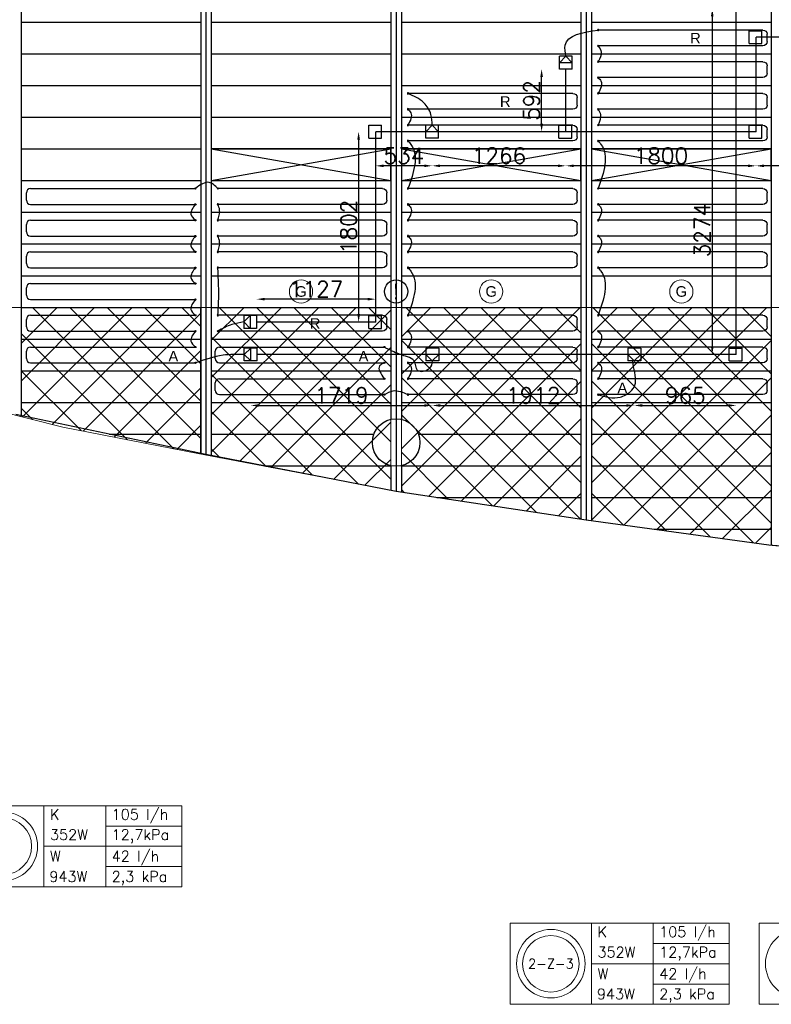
# Model space of a CAD drawing. Extents: x 7383 to 741080, y -570072 to -203000.
# Tile 6 of 43: x 459675 to 466789, y -323948 to -314630. Entities that reach past the tile are written whole.
import ezdxf
from ezdxf.enums import TextEntityAlignment as Align

# ---------------------------------------------------------------- set-up
doc = ezdxf.new("R2010")
doc.units = 0
doc.header["$LTSCALE"] = 25
doc.layers.get('0').update_dxf_attribs({"linetype": 'CONTINUOUS'})
doc.layers.get('DEFPOINTS').update_dxf_attribs({"linetype": 'CONTINUOUS'})
for name, color, linetype in [('000Vermogens2', 7, 'CONTINUOUS'), ('0010CL', 2, 'CONTINUOUS'), ('KP-bandraster', 5, 'CONTINUOUS'), ('KP-koppelingen', 6, 'CONTINUOUS'), ('KP-leidingen(aanvoer)', 5, 'CONTINUOUS'), ('KP-leidingen(retour)', 1, 'CONTINUOUS'), ('KP-Lucht aanvoer', 6, 'CONTINUOUS'), ('KP-maatvoering', 7, 'CONTINUOUS'), ('KP-Melders', 3, 'CONTINUOUS'), ('KP-Oppervlak', 3, 'CONTINUOUS'), ('KP-panelen', 1, 'CONTINUOUS'), ('KP-registers', 4, 'CONTINUOUS'), ('KP-slangen', 7, 'CONTINUOUS'), ('KP-tekst', 7, 'CONTINUOUS')]:
    doc.layers.add(name, color=color, linetype=linetype)
doc.layers.add('KP-Aluminium', color=8, linetype='CONTINUOUS', lineweight=18)
doc.layers.add('KP-Verlichting', color=2, linetype='CONTINUOUS', lineweight=18)
doc.styles.add('arial', font='ARIAL.TTF')
doc.styles.add('VERWOL-1', font='ROMANS.SHX')
doc.dimstyles.new('MARTIN', dxfattribs={"dimscale": 0, "dimtxt": 50, "dimasz": 75, "dimexe": 4, "dimexo": 4, "dimgap": 20, "dimtad": 1, "dimdec": 0, "dimrnd": 0.01, "dimzin": 1, "dimdsep": 46, "dimtxsty": 'VERWOL-1', "dimcen": -25, "dimdle": 1, "dimclrd": 7, "dimclre": 2, "dimclrt": 7, "dimadec": 0, "dimazin": 0, "dimtfac": 1, "dimtdec": 0, "dimtix": 1, "dimtofl": 0, "dimtmove": 0, "dimatfit": 3, "dimldrblk": 'OBLIQUE', "dimfxl": 0, "dimtvp": 33.333333, "dimtolj": 1, "dimtzin": 1, "dimarcsym": 0})

# ---------------------------------------------------------------- blocks, each defined once
blk = doc.blocks.new('Register A')
at = {"layer": 'KP-registers', "linetype": 'Continuous'}
for p, q in [((90, 225), (1644, 225)), ((50, 115), (50, 185)), ((90, 75), (1644, 75))]:
    blk.add_line(p, q, dxfattribs=at)
for centre in [(1650, 225), (1650, 75)]:
    blk.add_circle(centre, 6, dxfattribs=at)
for centre, start, end in [((90, 185), 90, 180), ((90, 115), 180, 270)]:
    blk.add_arc(centre, 40, start, end, dxfattribs=at)
blk = doc.blocks.new('*D1940')
at = {"layer": 'DEFPOINTS', "color": 0, "linetype": 'Continuous', "transparency": 16777216}
for p in [(466457.2, -314523.9), (466230.1, -317798.2), (466230.1, -317798.2)]:
    blk.add_point(p, dxfattribs=at)
at = {"layer": 'KP-maatvoering', "color": 7, "linetype": 'Continuous', "lineweight": -2, "transparency": 16777216}
blk.add_line((466230.1, -314598.9), (466230.1, -317723.2), dxfattribs=at)
at = {"layer": 'KP-maatvoering', "color": 7, "linetype": 'Continuous', "transparency": 16777216}
for points in [[(466217.6, -314598.9), (466242.6, -314598.9), (466230.1, -314523.9)], [(466217.6, -317723.2), (466242.6, -317723.2), (466230.1, -317798.2)]]:
    blk.add_solid(points, dxfattribs=at)
at = {"layer": 'KP-maatvoering', "color": 7, "linetype": 'Continuous', "transparency": 16777216, "insert": (466135.1, -316620.6), "char_height": 150, "attachment_point": 5, "rotation": 90, "style": 'VERWOL-1'}
blk.add_mtext('\\A1;3274', dxfattribs=at)
blk = doc.blocks.new('_OBLIQUE')
at = {"color": 0, "linetype": 'ByBlock'}
blk.add_line((-0.5, -0.5), (0.5, 0.5), dxfattribs=at)
blk = doc.blocks.new('*D1941')
at = {"layer": 'DEFPOINTS', "color": 0, "linetype": 'Continuous', "transparency": 16777216}
for p in [(464844.4, -315690.1), (466644.4, -315690.1), (464844.4, -316012.8)]:
    blk.add_point(p, dxfattribs=at)
at = {"layer": 'KP-maatvoering', "color": 7, "linetype": 'Continuous', "lineweight": -2, "transparency": 16777216}
blk.add_line((466569.4, -316012.8), (464919.4, -316012.8), dxfattribs=at)
at = {"layer": 'KP-maatvoering', "color": 7, "linetype": 'Continuous', "transparency": 16777216}
for points in [[(464919.4, -316000.3), (464919.4, -316025.3), (464844.4, -316012.8)], [(466569.4, -316000.3), (466569.4, -316025.3), (466644.4, -316012.8)]]:
    blk.add_solid(points, dxfattribs=at)
at = {"layer": 'KP-maatvoering', "color": 7, "linetype": 'Continuous', "transparency": 16777216, "insert": (465744.4, -315917.8), "char_height": 150, "attachment_point": 5, "style": 'VERWOL-1'}
blk.add_mtext('\\A1;1800', dxfattribs=at)
blk = doc.blocks.new('*D1942')
at = {"layer": 'DEFPOINTS', "color": 0, "linetype": 'Continuous', "transparency": 16777216}
for p in [(463578.6, -315628.9), (464844.4, -315690.1), (463578.6, -316012.8)]:
    blk.add_point(p, dxfattribs=at)
at = {"layer": 'KP-maatvoering', "color": 7, "linetype": 'Continuous', "lineweight": -2, "transparency": 16777216}
blk.add_line((464769.4, -316012.8), (463653.6, -316012.8), dxfattribs=at)
at = {"layer": 'KP-maatvoering', "color": 7, "linetype": 'Continuous', "transparency": 16777216}
for points in [[(463653.6, -316000.3), (463653.6, -316025.3), (463578.6, -316012.8)], [(464769.4, -316000.3), (464769.4, -316025.3), (464844.4, -316012.8)]]:
    blk.add_solid(points, dxfattribs=at)
at = {"layer": 'KP-maatvoering', "color": 7, "linetype": 'Continuous', "transparency": 16777216, "insert": (464211.5, -315917.8), "char_height": 150, "attachment_point": 5, "style": 'VERWOL-1'}
blk.add_mtext('\\A1;1266', dxfattribs=at)
blk = doc.blocks.new('*D1943')
at = {"layer": 'DEFPOINTS', "color": 0, "linetype": 'Continuous', "transparency": 16777216}
for p in [(463578.6, -315628.9), (463044.4, -315689.7), (463044.4, -316012.8)]:
    blk.add_point(p, dxfattribs=at)
at = {"layer": 'KP-maatvoering', "color": 7, "linetype": 'Continuous', "lineweight": -2, "transparency": 16777216}
blk.add_line((463503.6, -316012.8), (463119.4, -316012.8), dxfattribs=at)
at = {"layer": 'KP-maatvoering', "color": 7, "linetype": 'Continuous', "transparency": 16777216}
for points in [[(463119.4, -316000.3), (463119.4, -316025.3), (463044.4, -316012.8)], [(463503.6, -316000.3), (463503.6, -316025.3), (463578.6, -316012.8)]]:
    blk.add_solid(points, dxfattribs=at)
at = {"layer": 'KP-maatvoering', "color": 7, "linetype": 'Continuous', "transparency": 16777216, "insert": (463311.5, -315917.8), "char_height": 150, "attachment_point": 5, "style": 'VERWOL-1'}
blk.add_mtext('\\A1;534', dxfattribs=at)
blk = doc.blocks.new('*D1944')
at = {"layer": 'DEFPOINTS', "color": 0, "linetype": 'Continuous', "transparency": 16777216}
for p in [(463044.4, -315689.7), (462882.9, -317491.6), (463044.4, -317491.6)]:
    blk.add_point(p, dxfattribs=at)
at = {"layer": 'KP-maatvoering', "color": 7, "linetype": 'Continuous', "lineweight": -2, "transparency": 16777216}
blk.add_line((462882.9, -315764.7), (462882.9, -317416.6), dxfattribs=at)
at = {"layer": 'KP-maatvoering', "color": 7, "linetype": 'Continuous', "transparency": 16777216}
for points in [[(462870.4, -315764.7), (462895.4, -315764.7), (462882.9, -315689.7)], [(462870.4, -317416.6), (462895.4, -317416.6), (462882.9, -317491.6)]]:
    blk.add_solid(points, dxfattribs=at)
at = {"layer": 'KP-maatvoering', "color": 7, "linetype": 'Continuous', "transparency": 16777216, "insert": (462787.9, -316590.6), "char_height": 150, "attachment_point": 5, "rotation": 90, "style": 'VERWOL-1'}
blk.add_mtext('\\A1;1802', dxfattribs=at)
blk = doc.blocks.new('*D1945')
at = {"layer": 'DEFPOINTS', "color": 0, "linetype": 'Continuous', "transparency": 16777216}
for p in [(461917, -317274.7), (461917, -317491.5), (463044.4, -317491.6)]:
    blk.add_point(p, dxfattribs=at)
at = {"layer": 'KP-maatvoering', "color": 7, "linetype": 'Continuous', "lineweight": -2, "transparency": 16777216}
blk.add_line((462969.4, -317274.7), (461992, -317274.7), dxfattribs=at)
at = {"layer": 'KP-maatvoering', "color": 7, "linetype": 'Continuous', "transparency": 16777216}
for points in [[(461992, -317262.2), (461992, -317287.2), (461917, -317274.7)], [(462969.4, -317262.2), (462969.4, -317287.2), (463044.4, -317274.7)]]:
    blk.add_solid(points, dxfattribs=at)
at = {"layer": 'KP-maatvoering', "color": 7, "linetype": 'Continuous', "transparency": 16777216, "insert": (462480.7, -317179.7), "char_height": 150, "attachment_point": 5, "style": 'VERWOL-1'}
blk.add_mtext('\\A1;1127', dxfattribs=at)
blk = doc.blocks.new('*D1946')
at = {"layer": 'DEFPOINTS', "color": 0, "linetype": 'Continuous', "transparency": 16777216}
for p in [(461861.3, -317737.2), (463580.3, -317858.9), (463580.3, -318280.7)]:
    blk.add_point(p, dxfattribs=at)
at = {"layer": 'KP-maatvoering', "color": 7, "linetype": 'Continuous', "lineweight": -2, "transparency": 16777216}
blk.add_line((461936.3, -318280.7), (463505.3, -318280.7), dxfattribs=at)
at = {"layer": 'KP-maatvoering', "color": 7, "linetype": 'Continuous', "transparency": 16777216}
for points in [[(461936.3, -318268.2), (461936.3, -318293.2), (461861.3, -318280.7)], [(463505.3, -318268.2), (463505.3, -318293.2), (463580.3, -318280.7)]]:
    blk.add_solid(points, dxfattribs=at)
at = {"layer": 'KP-maatvoering', "color": 7, "linetype": 'Continuous', "transparency": 16777216, "insert": (462720.8, -318185.7), "char_height": 150, "attachment_point": 5, "style": 'VERWOL-1'}
blk.add_mtext('\\A1;1719', dxfattribs=at)
blk = doc.blocks.new('*D1947')
at = {"layer": 'DEFPOINTS', "color": 0, "linetype": 'Continuous', "transparency": 16777216}
for p in [(463580.3, -317858.9), (465492.1, -317858.9), (465492.1, -318280.7)]:
    blk.add_point(p, dxfattribs=at)
at = {"layer": 'KP-maatvoering', "color": 7, "linetype": 'Continuous', "lineweight": -2, "transparency": 16777216}
blk.add_line((463655.3, -318280.7), (465417.1, -318280.7), dxfattribs=at)
at = {"layer": 'KP-maatvoering', "color": 7, "linetype": 'Continuous', "transparency": 16777216}
for points in [[(463655.3, -318268.2), (463655.3, -318293.2), (463580.3, -318280.7)], [(465417.1, -318268.2), (465417.1, -318293.2), (465492.1, -318280.7)]]:
    blk.add_solid(points, dxfattribs=at)
at = {"layer": 'KP-maatvoering', "color": 7, "linetype": 'Continuous', "transparency": 16777216, "insert": (464536.2, -318185.7), "char_height": 150, "attachment_point": 5, "style": 'VERWOL-1'}
blk.add_mtext('\\A1;1912', dxfattribs=at)
blk = doc.blocks.new('*D1948')
at = {"layer": 'DEFPOINTS', "color": 0, "linetype": 'Continuous', "transparency": 16777216}
for p in [(466457.2, -317798.2), (465492.1, -317858.9), (466457.2, -318280.7)]:
    blk.add_point(p, dxfattribs=at)
at = {"layer": 'KP-maatvoering', "color": 7, "linetype": 'Continuous', "lineweight": -2, "transparency": 16777216}
blk.add_line((465567.1, -318280.7), (466382.2, -318280.7), dxfattribs=at)
at = {"layer": 'KP-maatvoering', "color": 7, "linetype": 'Continuous', "transparency": 16777216}
for points in [[(465567.1, -318268.2), (465567.1, -318293.2), (465492.1, -318280.7)], [(466382.2, -318268.2), (466382.2, -318293.2), (466457.2, -318280.7)]]:
    blk.add_solid(points, dxfattribs=at)
at = {"layer": 'KP-maatvoering', "color": 7, "linetype": 'Continuous', "transparency": 16777216, "insert": (465974.6, -318185.7), "char_height": 150, "attachment_point": 5, "style": 'VERWOL-1'}
blk.add_mtext('\\A1;965', dxfattribs=at)
blk = doc.blocks.new('*D1949')
at = {"layer": 'DEFPOINTS', "color": 0, "linetype": 'Continuous', "transparency": 16777216}
for p in [(466644.4, -314795.7), (467107.6, -314795.7), (466644.4, -315690.1)]:
    blk.add_point(p, dxfattribs=at)
at = {"layer": 'KP-maatvoering', "color": 7, "linetype": 'Continuous', "lineweight": -2, "transparency": 16777216}
blk.add_line((467107.6, -315615.1), (467107.6, -314870.7), dxfattribs=at)
at = {"layer": 'KP-maatvoering', "color": 7, "linetype": 'Continuous', "transparency": 16777216}
for points in [[(467095.1, -314870.7), (467120.1, -314870.7), (467107.6, -314795.7)], [(467095.1, -315615.1), (467120.1, -315615.1), (467107.6, -315690.1)]]:
    blk.add_solid(points, dxfattribs=at)
at = {"layer": 'KP-maatvoering', "color": 7, "linetype": 'Continuous', "transparency": 16777216, "insert": (467012.6, -315242.9), "char_height": 150, "attachment_point": 5, "rotation": 90, "style": 'VERWOL-1'}
blk.add_mtext('\\A1;894', dxfattribs=at)
blk = doc.blocks.new('*D1950')
at = {"layer": 'DEFPOINTS', "color": 0, "linetype": 'Continuous', "transparency": 16777216}
for p in [(466644.4, -314795.7), (467763.8, -314795.8), (466644.4, -316012.8)]:
    blk.add_point(p, dxfattribs=at)
at = {"layer": 'KP-maatvoering', "color": 7, "linetype": 'Continuous', "lineweight": -2, "transparency": 16777216}
blk.add_line((467688.8, -316012.8), (466719.4, -316012.8), dxfattribs=at)
at = {"layer": 'KP-maatvoering', "color": 7, "linetype": 'Continuous', "transparency": 16777216}
for points in [[(466719.4, -316000.3), (466719.4, -316025.3), (466644.4, -316012.8)], [(467688.8, -316000.3), (467688.8, -316025.3), (467763.8, -316012.8)]]:
    blk.add_solid(points, dxfattribs=at)
at = {"layer": 'KP-maatvoering', "color": 7, "linetype": 'Continuous', "transparency": 16777216, "insert": (467204.1, -315917.8), "char_height": 150, "attachment_point": 5, "style": 'VERWOL-1'}
blk.add_mtext('\\A1;1119', dxfattribs=at)
blk = doc.blocks.new('*D2078')
at = {"layer": 'DEFPOINTS', "color": 0, "linetype": 'Continuous', "transparency": 16777216}
for p in [(464614.9, -315097.6), (464844.4, -315097.6), (464844.4, -315690.1)]:
    blk.add_point(p, dxfattribs=at)
at = {"layer": 'KP-maatvoering', "color": 7, "linetype": 'Continuous', "lineweight": -2, "transparency": 16777216}
blk.add_line((464614.9, -315615.1), (464614.9, -315172.6), dxfattribs=at)
at = {"layer": 'KP-maatvoering', "color": 7, "linetype": 'Continuous', "transparency": 16777216}
for points in [[(464602.4, -315172.6), (464627.4, -315172.6), (464614.9, -315097.6)], [(464602.4, -315615.1), (464627.4, -315615.1), (464614.9, -315690.1)]]:
    blk.add_solid(points, dxfattribs=at)
at = {"layer": 'KP-maatvoering', "color": 7, "linetype": 'Continuous', "transparency": 16777216, "insert": (464519.9, -315393.8), "char_height": 150, "attachment_point": 5, "rotation": 90, "style": 'VERWOL-1'}
blk.add_mtext('\\A1;592', dxfattribs=at)

msp = doc.modelspace()

# ---------------------------------------------------------------- hatches: boundary and pattern name
at = {"layer": 'KP-Aluminium', "linetype": 'Continuous'}
h = msp.add_hatch(dxfattribs=at)
h.set_pattern_fill('ANSI37', color=256, scale=2000)
h.set_pattern_definition([(45, (252907.47, -39046.92), (-176.7767, 176.7767), []), (135, (252907.47, -39046.92), (-176.7767, -176.7767), [])])
h.paths.add_polyline_path([(470387.8, -317352.6), (468687.8, -317352.6), (468687.8, -319797.4), (470387.8, -319910.9)])
h.paths.add_polyline_path([(472187.8, -317352.6), (470487.8, -317352.6), (470487.8, -319917.5), (472187.8, -319977.4)])
h.paths.add_polyline_path([(473987.8, -317352.6), (472287.8, -317352.6), (472287.8, -319980.9), (472311.7, -319981.7), (473987.8, -320014.7)])
h.paths.add_polyline_path([(475787.8, -317352.6), (474087.8, -317352.6), (474087.8, -320016.7), (475787.8, -319968.4)])
h.paths.add_polyline_path([(475887.9, -319965.5), (477587.9, -319917.2), (477587.9, -317352.6), (475887.9, -317352.6)])
h.paths.add_polyline_path([(477687.9, -319911.5), (479387.9, -319765.5), (479387.9, -317352.6), (477687.9, -317352.6)])
h.paths.add_polyline_path([(481187.9, -317352.6), (479487.9, -317352.6), (479487.9, -319756.9), (481187.9, -319610.9)])
h.paths.add_polyline_path([(482987.9, -317352.6), (481287.9, -317352.6), (481287.9, -319602.3), (482987.9, -319359.3)])
h.paths.add_polyline_path([(484788, -317352.6), (483088, -317352.6), (483088, -319345), (484787.6, -319102.1), (484788, -319102)])
h.paths.add_polyline_path([(486558.2, -318760.2), (486588, -318754), (486588, -317352.6), (484888, -317352.6), (484888, -319082.7)])
h.paths.add_polyline_path([(486688, -317352.6), (486688, -318733.1), (488388, -318377.6), (488388, -317352.6)])
h.paths.add_polyline_path([(490188, -317920.8), (490188, -317352.6), (488488, -317352.6), (488488, -318354.4)])
h.paths.add_polyline_path([(491988.1, -317424), (491988.1, -317352.6), (490288.1, -317352.6), (490288.1, -317894.2)])
h.paths.add_polyline_path([(468587.7, -317352.6), (466887.7, -317352.6), (466887.7, -319613.8), (468578.2, -319790), (468587.7, -319790.7)])
h.paths.add_polyline_path([(466787.7, -317352.6), (465087.7, -317352.6), (465087.7, -319371.1), (466766.6, -319601.1), (466787.7, -319603.3)])
h.paths.add_polyline_path([(464987.7, -317352.6), (463287.7, -317352.6), (463287.7, -319102.1), (464987.6, -319357.4), (464987.7, -319357.4)])
h.paths.add_polyline_path([(461487.7, -317352.6), (461487.7, -318759.4), (463187.7, -319083), (463187.7, -317352.6)])
h.paths.add_polyline_path([(461387.6, -317352.6), (459687.6, -317352.6), (459687.6, -318386), (460081.9, -318485.2), (461362, -318735.5), (461387.6, -318740.3)])
h.paths.add_polyline_path([(459587.6, -317352.6), (457887.6, -317352.6), (457887.6, -317932.4), (457915.8, -317940.4), (459587.6, -318360.9)])
h.paths.add_polyline_path([(455829.1, -317352.6), (457787.6, -317904.3), (457787.6, -317352.6)])

# ---------------------------------------------------------------- linework, layer by layer
at = {"layer": '000Vermogens2', "linetype": 'Continuous', "lineweight": 0}
for p, q in [((459135.9, -322068.4), (461208.8, -322068.4)), ((459903.8, -322068.4), (459903.8, -322836.3)), ((460489, -322452.3), (460489, -322068.4)), ((461208.8, -322068.4), (461208.8, -322836.3)), ((460489, -322260.4), (461208.8, -322260.4)), ((459903.8, -322452.3), (461208.8, -322452.3)), ((460489, -322452.3), (460489, -322836.3)), ((460489, -322644.3), (461208.8, -322644.3)), ((459135.9, -322836.3), (461208.8, -322836.3)), ((464318.5, -323179.8), (464318.5, -323947.7)), ((464318.5, -323179.8), (466391.4, -323179.8)), ((465086.4, -323179.8), (465086.4, -323947.7)), ((465671.6, -323563.7), (465671.6, -323179.8)), ((466391.4, -323179.8), (466391.4, -323947.7)), ((466674.2, -323179.8), (466674.2, -323947.7)), ((466674.2, -323179.8), (468747.1, -323179.8)), ((465671.6, -323371.8), (466391.4, -323371.8)), ((465086.4, -323563.7), (466391.4, -323563.7)), ((465671.6, -323563.7), (465671.6, -323947.7)), ((465671.6, -323755.7), (466391.4, -323755.7)), ((464318.5, -323947.7), (466391.4, -323947.7)), ((466674.2, -323947.7), (468747.1, -323947.7))]:
    msp.add_line(p, q, dxfattribs=at)
for centre, radius in [((459519.8, -322452.3), 324.2), ((459519.8, -322452.3), 267.6), ((464702.4, -323563.7), 324.2), ((464702.4, -323563.7), 267.6), ((467058.1, -323563.7), 324.2)]:
    msp.add_circle(centre, radius, dxfattribs=at)
at = {"layer": '0010CL', "linetype": 'Continuous'}
for p, q in [((461437.6, -307302.6), (461437.6, -318744.7)), ((463237.6, -307302.6), (463237.6, -319094.5)), ((465037.6, -307302.6), (465037.6, -319364.9))]:
    msp.add_line(p, q, dxfattribs=at)
at = {"layer": 'KP-Aluminium', "linetype": 'Continuous'}
for p, q in [((456037.6, -317352.6), (492246.3, -317352.6)), ((459687.6, -317352.6), (459687.6, -318386)), ((461387.6, -317352.6), (461387.6, -318740.3)), ((461487.7, -317352.6), (461487.7, -318759.4)), ((463187.7, -317352.6), (463187.7, -319083)), ((463287.7, -317352.6), (463287.7, -319102.1)), ((464987.7, -317352.6), (464987.7, -319357.4)), ((465087.7, -317352.6), (465087.7, -319371.1)), ((466787.7, -317352.6), (466787.7, -319603.3)), ((460081.9, -318485.2), (457915.8, -317940.4)), ((461362, -318735.5), (460081.9, -318485.2)), ((463287.6, -319102.1), (461362, -318735.5)), ((464987.6, -319357.4), (463287.6, -319102.1)), ((466766.6, -319601.1), (464987.6, -319357.4)), ((468578.2, -319790), (466766.6, -319601.1))]:
    msp.add_line(p, q, dxfattribs=at)
at = {"layer": 'KP-bandraster', "linetype": 'Continuous'}
for p, q in [((459687.6, -307752.6), (459687.6, -318377.7)), ((461387.7, -307752.6), (461387.7, -318734.3)), ((461487.7, -307752.6), (461487.7, -318754.5)), ((464987.6, -307752.6), (464987.6, -319357.4)), ((465087.6, -307752.6), (465087.6, -319371.8)), ((466787.6, -307752.6), (466787.6, -319603.1)), ((463187.6, -312772), (463187.6, -318412.1)), ((463287.6, -312772), (463287.6, -318412.1)), ((463187.6, -318850.8), (463187.6, -319084.8)), ((463287.6, -318850.8), (463287.6, -319102.1))]:
    msp.add_line(p, q, dxfattribs=at)
msp.add_circle((463237.6, -318631.4), 225, dxfattribs=at)
at = {"layer": 'KP-koppelingen', "linetype": 'Continuous'}
for p, q in [((466578.5, -314856.5), (466578.5, -314734.8)), ((466578.5, -314734.8), (466700.1, -314734.9)), ((466700.1, -314856.5), (466700.1, -314734.9)), ((466578.5, -314856.5), (466700.1, -314856.5)), ((464783.6, -315097.5), (464783.7, -314975.9)), ((464905.3, -314976), (464783.7, -314975.9)), ((464783.7, -315036.7), (464844.5, -314976)), ((464844.5, -314976), (464905.3, -315036.8)), ((464905.2, -315097.6), (464905.3, -314976)), ((464905.2, -315097.6), (464783.6, -315097.5)), ((464905.3, -315036.8), (464783.7, -315036.7)), ((462978.5, -315750.5), (462978.5, -315628.9)), ((462978.5, -315628.9), (463100.1, -315628.9)), ((463100.1, -315750.5), (463100.1, -315628.9)), ((463517.6, -315750.5), (463517.7, -315628.8)), ((463639.4, -315628.9), (463517.7, -315628.8)), ((463517.7, -315689.7), (463578.6, -315628.9)), ((463578.6, -315628.9), (463639.3, -315689.8)), ((463639.3, -315750.6), (463639.4, -315628.9)), ((464778.5, -315750.7), (464778.5, -315629)), ((464778.5, -315629), (464900.1, -315629.1)), ((464900.1, -315750.7), (464900.1, -315629.1)), ((466578.5, -315750.9), (466578.5, -315629.2)), ((466578.5, -315629.2), (466700.1, -315629.2)), ((466700.1, -315750.9), (466700.1, -315629.2)), ((462978.5, -315750.5), (463100.1, -315750.5)), ((463639.3, -315750.6), (463517.6, -315750.5)), ((463639.3, -315689.8), (463517.7, -315689.7)), ((464778.5, -315750.7), (464900.1, -315750.7)), ((466578.5, -315750.9), (466700.1, -315750.9)), ((461795.8, -317429.8), (461795, -317551.5)), ((461795.4, -317490.7), (461856.6, -317430.2)), ((461917.4, -317430.6), (461795.8, -317429.8)), ((461856.6, -317430.2), (461855.8, -317551.9)), ((461917.4, -317430.6), (461916.6, -317552.3)), ((462978.5, -317552.4), (462978.5, -317430.8)), ((462978.5, -317430.8), (463100.1, -317430.8)), ((463100.1, -317552.4), (463100.1, -317430.8)), ((461855.8, -317551.9), (461795.4, -317490.7)), ((461916.6, -317552.3), (461795, -317551.5)), ((462978.5, -317552.4), (463100.1, -317552.4)), ((461922.1, -317737.3), (461800.4, -317737.2)), ((461800.4, -317858.9), (461800.4, -317737.2)), ((461861.3, -317737.2), (461800.4, -317798)), ((461800.4, -317798), (461861.2, -317858.9)), ((461861.2, -317858.9), (461861.3, -317737.2)), ((461922, -317858.9), (461922.1, -317737.3)), ((463641.2, -317737.2), (463519.5, -317737.2)), ((463519.5, -317737.2), (463519.5, -317858.9)), ((463641.2, -317798.1), (463519.5, -317798.1)), ((463519.5, -317798.1), (463580.3, -317858.9)), ((463580.3, -317858.9), (463641.2, -317798.1)), ((463641.2, -317737.2), (463641.2, -317858.9)), ((465552.9, -317737.2), (465431.3, -317737.2)), ((465431.3, -317737.2), (465431.3, -317858.9)), ((465552.9, -317798.1), (465431.3, -317798.1)), ((465431.3, -317798.1), (465492.1, -317858.9)), ((465492.1, -317858.9), (465552.9, -317798.1)), ((465552.9, -317737.2), (465552.9, -317858.9)), ((466391.3, -317859), (466391.3, -317737.4)), ((466391.3, -317737.4), (466512.9, -317737.4)), ((466512.9, -317859), (466512.9, -317737.4)), ((461922, -317858.9), (461800.4, -317858.9)), ((463641.2, -317858.9), (463519.5, -317858.9)), ((465552.9, -317858.9), (465431.3, -317858.9)), ((466391.3, -317859), (466512.9, -317859))]:
    msp.add_line(p, q, dxfattribs=at)
at = {"layer": 'KP-leidingen(aanvoer)', "linetype": 'Continuous'}
for q in [(466457.2, -314523.9), (461922.1, -317797.7)]:
    msp.add_line((466457.2, -317798.2), q, dxfattribs=at)
at = {"layer": 'KP-leidingen(retour)', "linetype": 'Continuous'}
for p, q in [((466644.4, -315690.1), (466644.4, -314795.7)), ((467763.8, -314795.8), (466644.4, -314795.7)), ((464844.4, -315690.1), (464844.4, -315097.6)), ((466644.4, -315690.1), (463044.4, -315689.7)), ((463044.4, -317491.6), (463044.4, -315689.7)), ((463044.4, -317491.6), (461917, -317491.5))]:
    msp.add_line(p, q, dxfattribs=at)
at = {"layer": 'KP-Lucht aanvoer', "linetype": 'Continuous'}
for p, q in [((463187.6, -315852.6), (461487.6, -315852.6)), ((461487.6, -315852.6), (463187.6, -316152.6)), ((461487.6, -316152.6), (463187.6, -315852.6)), ((461487.7, -315852.6), (461487.7, -316152.6)), ((463187.6, -316152.6), (463187.6, -315852.6)), ((464987.6, -315852.6), (463287.6, -315852.6)), ((463287.6, -315852.6), (464987.6, -316152.6)), ((463287.6, -316152.6), (464987.6, -315852.6)), ((463287.7, -315852.6), (463287.7, -316152.6)), ((464987.6, -316152.6), (464987.6, -315852.6)), ((466787.6, -315852.6), (465087.6, -315852.6)), ((465087.6, -315852.6), (466787.6, -316152.6)), ((465087.6, -316152.6), (466787.6, -315852.6)), ((465087.7, -315852.6), (465087.7, -316152.6)), ((466787.6, -316152.6), (466787.6, -315852.6)), ((461487.7, -316152.6), (463187.6, -316152.6)), ((463287.7, -316152.6), (464987.6, -316152.6)), ((465087.7, -316152.6), (466787.6, -316152.6))]:
    msp.add_line(p, q, dxfattribs=at)
at = {"layer": 'KP-Melders', "linetype": 'Continuous'}
msp.add_circle((463237.6, -317202.6), 110, dxfattribs=at)
at = {"layer": 'KP-Oppervlak', "linetype": 'Continuous'}
for p, q in [((461437.6, -318744.7), (459637.6, -318367.2)), ((463237.6, -319094.5), (461437.6, -318744.7)), ((465037.6, -319364.9), (463237.6, -319094.5)), ((466766.6, -319601.1), (465037.6, -319364.9)), ((468637.6, -319775), (466766.6, -319601.1))]:
    msp.add_line(p, q, dxfattribs=at)
at = {"layer": 'KP-panelen', "linetype": 'Continuous'}
for p, q in [((459687.6, -314652.6), (461387.6, -314652.6)), ((461487.6, -314652.6), (463187.6, -314652.6)), ((463287.6, -314652.6), (464987.6, -314652.6)), ((465087.6, -314652.6), (466787.6, -314652.6)), ((459687.6, -314952.6), (461387.6, -314952.6)), ((461487.6, -314952.6), (463187.6, -314952.6)), ((463287.6, -314952.6), (464987.6, -314952.6)), ((465087.6, -314952.6), (466787.6, -314952.6)), ((459687.6, -315252.6), (461387.6, -315252.6)), ((461487.6, -315252.6), (463187.6, -315252.6)), ((463287.6, -315252.6), (464987.6, -315252.6)), ((465087.6, -315252.6), (466787.6, -315252.6)), ((459687.6, -315552.6), (461387.6, -315552.6)), ((461487.6, -315552.6), (463187.6, -315552.6)), ((463287.6, -315552.6), (464987.6, -315552.6)), ((465087.6, -315552.6), (466787.6, -315552.6)), ((459687.6, -315852.6), (461387.6, -315852.6)), ((461487.6, -315852.6), (463187.6, -315852.6)), ((463287.6, -315852.6), (464987.6, -315852.6)), ((463287.6, -315852.6), (464987.6, -315852.6)), ((465087.6, -315852.6), (466787.6, -315852.6)), ((465087.6, -315852.6), (466787.6, -315852.6)), ((459687.6, -316152.6), (461387.6, -316152.6)), ((461487.6, -316152.6), (463187.6, -316152.6)), ((463287.6, -316152.6), (464987.6, -316152.6)), ((463287.6, -316152.6), (464987.6, -316152.6)), ((465087.6, -316152.6), (466787.6, -316152.6)), ((465087.6, -316152.6), (466787.6, -316152.6)), ((459687.6, -316452.6), (461387.6, -316452.6)), ((461487.6, -316452.6), (463187.6, -316452.6)), ((463287.6, -316452.6), (464987.6, -316452.6)), ((465087.6, -316452.6), (466787.6, -316452.6)), ((459687.6, -316752.6), (461387.6, -316752.6)), ((461487.7, -316752.6), (463187.7, -316752.6)), ((463287.6, -316752.6), (464987.6, -316752.6)), ((465087.6, -316752.6), (466787.6, -316752.6)), ((459687.6, -317052.6), (461387.6, -317052.6)), ((461487.7, -317052.6), (463187.7, -317052.6)), ((463287.6, -317052.6), (464987.6, -317052.6)), ((465087.6, -317052.6), (466787.6, -317052.6)), ((459687.6, -317352.6), (461387.6, -317352.6)), ((461487.7, -317352.6), (463187.7, -317352.6)), ((463287.6, -317352.6), (464987.6, -317352.6)), ((465087.6, -317352.6), (466787.6, -317352.6)), ((459687.6, -317652.6), (461387.6, -317652.6)), ((461487.7, -317652.6), (463187.7, -317652.6)), ((463287.6, -317652.6), (464987.6, -317652.6)), ((465087.6, -317652.6), (466787.6, -317652.6)), ((459687.6, -317952.6), (461387.6, -317952.6)), ((461487.7, -317952.6), (463187.7, -317952.6)), ((463287.6, -317952.6), (464987.6, -317952.6)), ((465087.6, -317952.6), (466787.6, -317952.6)), ((459687.6, -318252.6), (461387.6, -318252.6)), ((461487.7, -318252.6), (463187.7, -318252.6)), ((463287.6, -318252.6), (464987.6, -318252.6)), ((465087.6, -318252.6), (466787.6, -318252.6)), ((460521.8, -318552.6), (461387.6, -318552.6)), ((461487.7, -318552.6), (463026.9, -318552.6)), ((463448.4, -318552.6), (464987.6, -318552.6)), ((465087.6, -318552.6), (466787.6, -318552.6)), ((461992.9, -318852.6), (463187.7, -318852.6)), ((463287.6, -318852.6), (464987.6, -318852.6)), ((465087.6, -318852.6), (466787.6, -318852.6)), ((463624.4, -319152.6), (464987.6, -319152.6)), ((465087.6, -319152.6), (466787.6, -319152.6)), ((465679.7, -319452.6), (466787.6, -319452.6))]:
    msp.add_line(p, q, dxfattribs=at)
at = {"layer": 'KP-slangen', "linetype": 'Continuous'}
for points in [[(464844.5, -314976), (464837.6, -314872.2), (465150.1, -314727.6)], [(465150.1, -314877.6), (465179.4, -314935.8), (465150.1, -315027.6)], [(465150.1, -315177.6), (465177, -315210), (465150.1, -315327.6)], [(463578.6, -315628.9), (463566.7, -315525.9), (463499.9, -315416.7), (463350.1, -315327.6)], [(463350.1, -315477.6), (463377, -315510), (463350.1, -315627.6)], [(465150.1, -315477.6), (465172, -315525.7), (465150.1, -315627.6)], [(463350.1, -315777.6), (463377, -315810), (463350.1, -316227.6)], [(465150.1, -315777.6), (465177, -315810), (465150.1, -316227.6)], [(461550, -316227.6), (461467.5, -316169.8), (461337.6, -316227.6)], [(461337.6, -316377.6), (461295.7, -316471.1), (461337.6, -316527.6)], [(461550.1, -316527.6), (461567.4, -316431.9), (461550.2, -316377.6)], [(463350.1, -316377.6), (463377, -316410), (463350.1, -316527.6)], [(465150.1, -316377.6), (465177, -316410), (465150.1, -316527.6)], [(461337.6, -316677.6), (461295.7, -316771.1), (461337.6, -316827.6)], [(461550.1, -316827.6), (461567.4, -316731.9), (461550.2, -316677.6)], [(463350.1, -316677.6), (463377, -316710), (463350.1, -316827.6)], [(465150.1, -316677.6), (465177, -316710), (465150.1, -316827.6)], [(461337.6, -316977.6), (461295.7, -317071.1), (461337.6, -317127.6)], [(461550.2, -317427.6), (461557.3, -317303.6), (461550.1, -316977.6)], [(463350.1, -316977.6), (463377, -317010), (463350.1, -317427.6)], [(465150.1, -316977.6), (465177, -317010), (465150.1, -317427.6)], [(461337.6, -317277.6), (461295.7, -317371.1), (461337.6, -317427.6)], [(461795.4, -317490.7), (461682.5, -317514.8), (461550.2, -317577.6)], [(461337.6, -317577.6), (461295.7, -317671.1), (461337.6, -317727.6)], [(463350.2, -317577.6), (463377.1, -317610), (463350.2, -317727.6)], [(465150.2, -317577.6), (465177.1, -317610), (465150.2, -317727.6)], [(463580.3, -317858.9), (463552.1, -317931.2), (463441.2, -317950.2), (463408.8, -317858.3), (463343.9, -317820.4), (463216.8, -317774.5), (463125.1, -317727.6)], [(461800.4, -317798), (461599.3, -317805.3), (461337.6, -317877.6)], [(463125.1, -317877.6), (463081.9, -317906.2), (463125.2, -318027.6)], [(463350.1, -317877.6), (463377, -317910), (463350.1, -318027.6)], [(465150.1, -318177.6), (465357.9, -318201.6), (465456.8, -318148.4), (465501.4, -317995.4), (465492.1, -317858.9), (465496.1, -317862.6)], [(465150.2, -317877.6), (465177.1, -317910), (465150.2, -318027.6)], [(463125.2, -318177.6), (463210, -318141.7), (463350.1, -318177.6)]]:
    msp.add_spline(points, degree=3, dxfattribs=at)
at = {"layer": 'KP-Verlichting', "linetype": 'Continuous'}
for centre in [(462337.7, -317202.6), (464137.6, -317202.6), (465937.6, -317202.6)]:
    msp.add_circle(centre, 110, dxfattribs=at)

# ---------------------------------------------------------------- block references
at = {"layer": 'KP-registers', "linetype": 'Continuous', "xscale": -1}
for p in [(466800.1, -314952.6), (466800.1, -315252.6), (465000.1, -315552.6), (466800.1, -315552.6), (465000.1, -315852.6), (466800.1, -315852.6), (463200.1, -316452.6), (465000.1, -316452.6), (466800.1, -316452.6), (463200.2, -316752.6), (465000.1, -316752.6), (466800.1, -316752.6), (463200.1, -317052.6), (465000.1, -317052.6), (466800.1, -317052.6), (463200.2, -317652.6), (465000.1, -317652.6), (466800.1, -317652.6), (465000.1, -317952.6), (466800.1, -317952.6), (465000.1, -318252.6), (466800.1, -318252.6)]:
    msp.add_blockref('Register A', p, dxfattribs=at)
at = {"layer": 'KP-registers', "linetype": 'Continuous'}
for p in [(459687.6, -316452.6), (459687.6, -316752.6), (459687.6, -317052.6), (459687.6, -317352.6), (459687.7, -317652.6), (459687.6, -317952.6), (461475.1, -317952.6), (461475.2, -318252.6)]:
    msp.add_blockref('Register A', p, dxfattribs=at)

# ---------------------------------------------------------------- texts
at = {"layer": '000Vermogens2', "linetype": 'Continuous', "lineweight": 0, "style": 'VERWOL-1'}
for s, p in [('K', (459961.5, -322200.5)), ('105 l/h', (460545.3, -322200.5)), ('352W', (459961.5, -322392.4)), ('12,7kPa', (460545.3, -322392.4)), ('W', (459961.5, -322596.8)), ('42 l/h', (460545.3, -322596.8)), ('943W', (459955.4, -322788.8)), ('2,3 kPa', (460545.3, -322788.8)), ('K', (465144.1, -323311.9)), ('105 l/h', (465727.9, -323311.9)), ('352W', (465144.1, -323503.8)), ('12,7kPa', (465727.9, -323503.8)), ('42 l/h', (465727.9, -323708.2)), ('W', (465144.1, -323708.2)), ('943W', (465138, -323900.1)), ('2,3 kPa', (465727.9, -323900.1))]:
    msp.add_text(s, height=100, dxfattribs=at).set_placement(p)
msp.add_text('2-Z-3', height=90, dxfattribs=at).set_placement((464702.4, -323563.7), align=Align.MIDDLE_CENTER)
at = {"layer": 'KP-Melders', "linetype": 'Continuous', "insert": (463237.6, -317202.6), "char_height": 150, "attachment_point": 5, "style": 'arial'}
msp.add_mtext('\\A1;!', dxfattribs=at)
at = {"layer": 'KP-tekst', "linetype": 'Continuous', "char_height": 100, "attachment_point": 5, "style": 'arial'}
for s, insert in [('\\A1;R', (466070.9, -314804.7)), ('\\A1;R', (464270.9, -315404.7)), ('\\A1;R', (462471, -317504.7)), ('\\A1;A', (461129.1, -317814.3)), ('\\A1;A', (462929.2, -317814.3)), ('\\A1;A', (465379.5, -318114.3))]:
    msp.add_mtext(s, dxfattribs=dict(at, insert=insert))
at = {"layer": 'KP-Verlichting', "linetype": 'Continuous', "char_height": 100, "attachment_point": 5, "style": 'arial'}
for insert in [(462337.7, -317202.6), (464137.6, -317202.6), (465937.6, -317202.6)]:
    msp.add_mtext('\\A1;G', dxfattribs=dict(at, insert=insert))

# ---------------------------------------------------------------- dimensions: what is measured, and where the dimension line sits
at = {"layer": 'KP-maatvoering', "linetype": 'Continuous'}
dim = msp.add_linear_dim(base=(466230.1, -317798.2), p1=(466457.2, -314523.9), p2=(466230.1, -317798.2), angle=90, dimstyle='MARTIN', override={"dimscale": 1, "dimtxt": 150, "dimse1": 1, "dimse2": 1}, dxfattribs=at)
dim.commit()
dim.dimension.update_dxf_attribs({"geometry": '*D1940', "text_midpoint": (466230.1, -316620.6), "dimtype": 160})
for base, p1, p2, picture, middle in [((467107.6, -314795.7), (466644.4, -315690.1), (466644.4, -314795.7), '*D1949', (467012.6, -315242.9)), ((464614.8904, -315097.5938), (464844.4204, -315690.0557), (464844.4204, -315097.5938), '*D2078', (464519.8904, -315393.8247)), ((462882.9, -317491.6), (463044.4, -315689.7), (463044.4, -317491.6), '*D1944', (462787.9, -316590.6))]:
    dim = msp.add_linear_dim(base=base, p1=p1, p2=p2, angle=90, dimstyle='MARTIN', override={"dimscale": 1, "dimtxt": 150, "dimse1": 1, "dimse2": 1}, dxfattribs=at)
    dim.commit()
    dim.dimension.update_dxf_attribs({"geometry": picture, "text_midpoint": middle})
for base, p1, p2, override, picture, middle in [((466644.4, -316012.8), (467763.8, -314795.8), (466644.4, -314795.7), {"dimscale": 1, "dimtxt": 150, "dimse1": 1, "dimse2": 1}, '*D1950', (467204.1, -315917.8)), ((463044.4, -316012.8), (463578.6, -315628.9), (463044.4, -315689.7), {"dimscale": 1, "dimtxt": 150, "dimse1": 1, "dimse2": 1, "dimtmove": 1}, '*D1943', (463311.5, -315917.8)), ((463578.6, -316012.8), (464844.4, -315690.1), (463578.6, -315628.9), {"dimscale": 1, "dimtxt": 150, "dimse1": 1, "dimse2": 1, "dimtmove": 1}, '*D1942', (464211.5, -315917.8)), ((464844.4, -316012.8), (466644.4, -315690.1), (464844.4, -315690.1), {"dimscale": 1, "dimtxt": 150, "dimse1": 1, "dimse2": 1}, '*D1941', (465744.4, -315917.8)), ((461917, -317274.7), (463044.4, -317491.6), (461917, -317491.5), {"dimscale": 1, "dimtxt": 150, "dimse1": 1, "dimse2": 1}, '*D1945', (462480.7, -317179.7)), ((463580.3, -318280.7), (461861.3, -317737.2), (463580.3, -317858.9), {"dimscale": 1, "dimtxt": 150, "dimse1": 1, "dimse2": 1}, '*D1946', (462720.8, -318185.7)), ((466457.2, -318280.7), (465492.1, -317858.9), (466457.2, -317798.2), {"dimscale": 1, "dimtxt": 150, "dimse1": 1, "dimse2": 1, "dimtmove": 1}, '*D1948', (465974.6, -318185.7)), ((465492.1, -318280.7), (463580.3, -317858.9), (465492.1, -317858.9), {"dimscale": 1, "dimtxt": 150, "dimse1": 1, "dimse2": 1, "dimtmove": 1}, '*D1947', (464536.2, -318185.7))]:
    dim = msp.add_linear_dim(base=base, p1=p1, p2=p2, dimstyle='MARTIN', override=override, dxfattribs=at)
    dim.commit()
    dim.dimension.update_dxf_attribs({"geometry": picture, "text_midpoint": middle})

doc.saveas('drawing.dxf')
